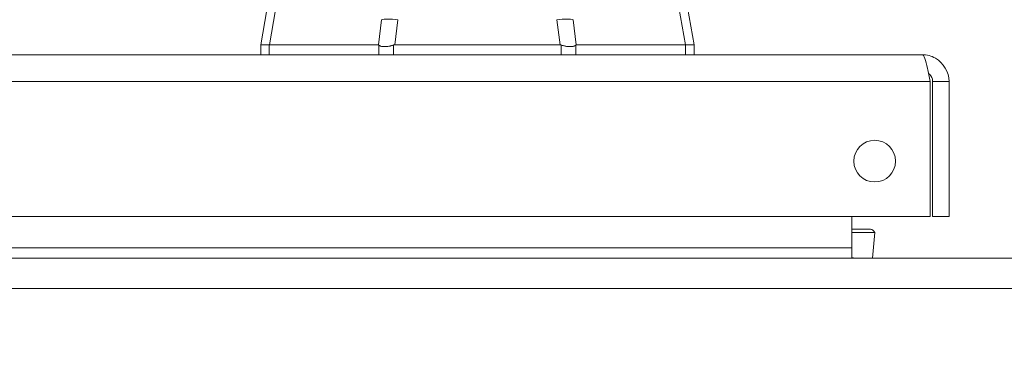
# Model space of a CAD drawing. Header units: inches. Extents: x 8 to 265, y 5 to 155.
# Tile 5 of 152: x 72.53 to 76.97, y 46.06 to 47.62. Entities that reach past the tile are written whole.
import ezdxf

# ---------------------------------------------------------------- set-up
doc = ezdxf.new("R2010")
doc.units = ezdxf.units.IN
doc.header["$LTSCALE"] = 16
doc.header["$MEASUREMENT"] = 0
for name, color, linetype, lineweight in [('Dimension (ANSI)', 7, 'Continuous', 5), ('Visible (ANSI)', 7, 'Continuous', 5), ('Visible Narrow (ANSI)', 7, 'Continuous', 5)]:
    doc.layers.add(name, color=color, linetype=linetype, lineweight=lineweight)
doc.styles.add('TAHOMA', font='tahoma.ttf')
doc.dimstyles.new('Default (ANSI)', dxfattribs={"dimscale": 16, "dimtxt": 0.07, "dimasz": 0.098425, "dimexe": 0.125, "dimexo": 0.0625, "dimgap": 0.031496, "dimtad": 0, "dimtih": 1, "dimtoh": 1, "dimrnd": 1e-08, "dimzin": 0, "dimdsep": 46, "dimtxsty": 'TAHOMA', "dimcen": 0.09, "dimdle": 0.393701, "dimclrd": 256, "dimclre": 256, "dimclrt": 256, "dimadec": 0, "dimazin": 0, "dimtfac": 1, "dimtofl": 0, "dimtmove": 0, "dimatfit": 3, "dimfxl": 1, "dimtolj": 1, "dimtzin": 0, "dimlwd": -1, "dimlwe": -1, "dimarcsym": 0})

# ---------------------------------------------------------------- blocks, each defined once
blk = doc.blocks.new('*D35')
at = {"layer": 'Defpoints', "color": 0, "transparency": 16777216}
for p in [(76.7163, 50.5366), (46.9663, 47.345), (76.7163, 47.345)]:
    blk.add_point(p, dxfattribs=at)
at = {"layer": 'Dimension (ANSI)', "transparency": 16777216}
for p, q in [((46.9663, 48.345), (46.9663, 52.5366)), ((76.7163, 48.345), (76.7163, 52.5366)), ((48.5411, 50.5366), (57.5429, 50.5366)), ((75.1415, 50.5366), (66.1396, 50.5366))]:
    blk.add_line(p, q, dxfattribs=at)
for points in [[(48.5411, 50.7991), (48.5411, 50.2742), (46.9663, 50.5366)], [(75.1415, 50.7991), (75.1415, 50.2742), (76.7163, 50.5366)]]:
    blk.add_solid(points, dxfattribs=at)
at = {"layer": 'Dimension (ANSI)', "transparency": 16777216, "insert": (61.8413, 50.5366), "char_height": 1.12, "attachment_point": 5, "style": 'TAHOMA'}
blk.add_mtext('\\A1;\\fTahoma|b0|i0;\\H1.1200;29.75\\P\\fTahoma|b0|i0;\\H1.1200;LID WIDTH\\P\\fTahoma|b0|i0;\\H1.1200;(2 PL.)', dxfattribs=at)
blk = doc.blocks.new('*D36')
at = {"layer": 'Defpoints', "color": 0, "transparency": 16777216}
for p in [(77.2143, 50.5366), (76.7163, 47.345), (77.2143, 47.345)]:
    blk.add_point(p, dxfattribs=at)
at = {"layer": 'Dimension (ANSI)', "transparency": 16777216}
for p, q in [((76.7163, 48.345), (76.7163, 52.5366)), ((77.2143, 48.345), (77.2143, 52.5366)), ((75.1415, 50.5366), (73.5667, 50.5366)), ((78.7891, 50.5366), (80.3639, 50.5366))]:
    blk.add_line(p, q, dxfattribs=at)
for points in [[(75.1415, 50.7991), (75.1415, 50.2742), (76.7163, 50.5366)], [(78.7891, 50.7991), (78.7891, 50.2742), (77.2143, 50.5366)]]:
    blk.add_solid(points, dxfattribs=at)
at = {"layer": 'Dimension (ANSI)', "transparency": 16777216, "insert": (82.3, 50.5366), "char_height": 1.12, "attachment_point": 5, "style": 'TAHOMA'}
blk.add_mtext('\\A1;0.50', dxfattribs=at)

msp = doc.modelspace()

# ---------------------------------------------------------------- linework, layer by layer
at = {"layer": 'Visible (ANSI)'}
for p, q in [((73.7326, 48.1779), (73.6149, 47.5105)), ((73.6149, 47.5105), (73.7326, 48.1779)), ((75.45, 48.1779), (75.5676, 47.5105)), ((75.5676, 47.5105), (75.45, 48.1779)), ((73.6541, 47.5105), (73.768, 48.1566)), ((73.768, 48.1566), (73.6541, 47.5105)), ((75.4145, 48.1566), (75.5285, 47.5105)), ((75.5285, 47.5105), (75.4145, 48.1566)), ((74.1598, 47.6237), (74.1456, 47.5105)), ((74.1456, 47.5105), (74.1598, 47.6237)), ((74.2188, 47.5105), (74.233, 47.6237)), ((74.233, 47.6237), (74.2188, 47.5105)), ((74.9637, 47.5105), (74.9496, 47.6237)), ((74.9496, 47.6237), (74.9637, 47.5105)), ((75.0369, 47.5105), (75.0228, 47.6237)), ((75.0228, 47.6237), (75.0369, 47.5105)), ((74.1523, 47.5643), (74.1523, 47.5643)), ((74.1523, 47.5643), (74.1523, 47.5643)), ((74.1558, 47.5918), (74.1558, 47.5918)), ((74.1558, 47.5918), (74.1558, 47.5918)), ((75.0268, 47.5918), (75.0268, 47.5918)), ((75.0268, 47.5918), (75.0268, 47.5918)), ((75.0302, 47.5643), (75.0302, 47.5643)), ((75.0302, 47.5643), (75.0302, 47.5643)), ((74.1499, 47.5446), (74.1499, 47.5446)), ((75.0327, 47.5446), (75.0327, 47.5446)), ((73.6149, 47.5105), (73.6149, 47.5105)), ((73.6149, 47.5105), (73.6149, 47.4659)), ((73.6149, 47.5105), (73.6149, 47.5105)), ((73.6536, 47.4659), (73.6536, 47.5105)), ((73.6536, 47.5105), (73.6536, 47.4659)), ((73.6541, 47.5105), (73.6536, 47.5105)), ((73.6541, 47.5105), (74.1456, 47.5105)), ((74.1456, 47.5105), (73.6541, 47.5105)), ((74.1475, 47.4659), (74.1475, 47.5094)), ((74.1475, 47.5094), (74.1475, 47.4659)), ((74.2132, 47.4659), (74.2132, 47.5094)), ((74.2132, 47.5094), (74.2132, 47.4659)), ((74.2188, 47.5105), (74.9637, 47.5105)), ((74.9637, 47.5105), (74.2188, 47.5105)), ((74.9693, 47.4659), (74.9693, 47.5094)), ((74.9693, 47.5094), (74.9693, 47.4659)), ((75.0351, 47.4659), (75.0351, 47.5094)), ((75.0351, 47.5094), (75.0351, 47.4659)), ((75.0369, 47.5105), (75.5285, 47.5105)), ((75.5285, 47.5105), (75.0369, 47.5105)), ((75.5289, 47.5105), (75.5285, 47.5105)), ((75.5289, 47.5105), (75.5289, 47.4659)), ((75.5289, 47.4659), (75.5289, 47.5105)), ((75.5676, 47.5105), (75.5676, 47.5105)), ((75.5676, 47.5105), (75.5676, 47.5105)), ((75.5676, 47.5105), (75.5676, 47.4659)), ((47.0871, 47.4659), (76.5954, 47.4659)), ((76.6312, 47.345), (76.6312, 46.7359)), ((76.6423, 47.345), (76.6423, 46.7359)), ((76.6423, 47.345), (76.7163, 47.345)), ((76.7163, 46.7359), (76.7163, 47.345)), ((76.6312, 46.7359), (47.0513, 46.7359)), ((76.2778, 46.7359), (76.2778, 46.5952)), ((76.6423, 46.7359), (76.7163, 46.7359)), ((76.363, 46.6785), (76.2778, 46.6785)), ((76.3818, 46.6638), (76.371, 46.5484)), ((76.2778, 46.5952), (76.2778, 46.5484)), ((47.1216, 46.5484), (106.8089, 46.5484)), ((76.2778, 46.5514), (76.2948, 46.5484))]:
    msp.add_line(p, q, dxfattribs=at)
msp.add_circle((76.3812, 46.9859), 0.094, dxfattribs=at)
for centre, start, end in [((74.168, 47.5643), 210.5347, 210.5378), ((75.0145, 47.5643), 329.4622, 329.4653)]:
    msp.add_arc(centre, 0.0197, start, end, dxfattribs=at)
for centre, major_axis, ratio, start_param, end_param in [((74.233, 47.61), (-0.0781, 0.0098), 0.172345, 4.733946, 5.946592), ((74.9496, 47.61), (0.0781, 0.0098), 0.172345, 0.336593, 1.549239), ((74.302, 47.5539), (-0.6871, -0.0434), 0.010707, 6.282471, 6.619899), ((74.8805, 47.5539), (0.6871, -0.0434), 0.010707, 5.946472, 6.283899)]:
    msp.add_ellipse(centre, major_axis=major_axis, ratio=ratio, start_param=start_param, end_param=end_param, dxfattribs=at)
for points, knots in [([(73.6536, 47.5105), (73.6451, 47.5102), (73.6379, 47.51), (73.6322, 47.5099), (73.6265, 47.5099), (73.6221, 47.5099), (73.6192, 47.5099), (73.6163, 47.51), (73.6149, 47.5102), (73.6149, 47.5105)], [0.0000078, 0.0000078, 0.0000078, 0.0000078, 0.3333333, 0.3333333, 0.3333333, 0.6666667, 0.6666667, 0.6666667, 1, 1, 1, 1]), ([(73.6541, 47.5105), (73.654, 47.5105), (73.654, 47.5105), (73.6539, 47.5105), (73.6539, 47.5105), (73.6538, 47.5105), (73.6538, 47.5105), (73.6537, 47.5105), (73.6537, 47.5105), (73.6536, 47.5105)], [0, 0, 0, 0, 0.333333, 0.333333, 0.333333, 0.666667, 0.666667, 0.666667, 1, 1, 1, 1]), ([(74.1475, 47.5094), (74.1473, 47.5097), (74.1471, 47.5099), (74.1469, 47.51), (74.1467, 47.5102), (74.1465, 47.5103), (74.1462, 47.5104), (74.146, 47.5105), (74.1458, 47.5105), (74.1456, 47.5105)], [0, 0, 0, 0, 0.333333, 0.333333, 0.333333, 0.666667, 0.666667, 0.666667, 1, 1, 1, 1]), ([(74.1475, 47.5094), (74.1473, 47.5097), (74.1471, 47.5099), (74.1469, 47.51), (74.1467, 47.5102), (74.1464, 47.5103), (74.1462, 47.5104), (74.146, 47.5105), (74.1458, 47.5105), (74.1456, 47.5105)], [0, 0, 0, 0, 0.333333, 0.333333, 0.333333, 0.666667, 0.666667, 0.666667, 1, 1, 1, 1]), ([(74.1475, 47.5094), (74.1488, 47.508), (74.1504, 47.5068), (74.1523, 47.5058), (74.1531, 47.5054), (74.154, 47.5051), (74.1549, 47.5047), (74.1561, 47.5043), (74.1575, 47.5039), (74.159, 47.5035), (74.1612, 47.5031), (74.1635, 47.5027), (74.1661, 47.5025), (74.1665, 47.5025), (74.1669, 47.5025), (74.1673, 47.5025), (74.1702, 47.5023), (74.1733, 47.5022), (74.1767, 47.5024), (74.1779, 47.5024), (74.1791, 47.5025), (74.1804, 47.5025), (74.1826, 47.5027), (74.1849, 47.5029), (74.1872, 47.5032), (74.1903, 47.5036), (74.1934, 47.5041), (74.1966, 47.5047), (74.1975, 47.5049), (74.1984, 47.5051), (74.1993, 47.5053), (74.2039, 47.5064), (74.2086, 47.5078), (74.2132, 47.5094)], [0, 0, 0, 0, 0.142203, 0.142203, 0.142203, 0.2, 0.2, 0.2, 0.281923, 0.281923, 0.281923, 0.4, 0.4, 0.4, 0.418336, 0.418336, 0.418336, 0.551505, 0.551505, 0.551505, 0.6, 0.6, 0.6, 0.686289, 0.686289, 0.686289, 0.8, 0.8, 0.8, 0.832512, 0.832512, 0.832512, 1, 1, 1, 1]), ([(74.2132, 47.5094), (74.2077, 47.5074), (74.2021, 47.5059), (74.1965, 47.5047), (74.191, 47.5036), (74.1855, 47.5029), (74.1803, 47.5025), (74.1752, 47.5022), (74.1704, 47.5022), (74.1661, 47.5025), (74.1618, 47.5029), (74.158, 47.5036), (74.1549, 47.5047), (74.1518, 47.5059), (74.1493, 47.5074), (74.1475, 47.5094)], [0, 0, 0, 0, 0.2, 0.2, 0.2, 0.4, 0.4, 0.4, 0.6, 0.6, 0.6, 0.8, 0.8, 0.8, 1, 1, 1, 1]), ([(74.2188, 47.5105), (74.2182, 47.5105), (74.2175, 47.5105), (74.2169, 47.5104), (74.2163, 47.5103), (74.2157, 47.5102), (74.215, 47.51), (74.2144, 47.5099), (74.2138, 47.5097), (74.2132, 47.5094)], [0, 0, 0, 0, 0.333333, 0.333333, 0.333333, 0.666667, 0.666667, 0.666667, 1, 1, 1, 1]), ([(74.2188, 47.5105), (74.2182, 47.5105), (74.2175, 47.5105), (74.2169, 47.5104), (74.2163, 47.5103), (74.2156, 47.5102), (74.215, 47.51), (74.2144, 47.5099), (74.2138, 47.5097), (74.2132, 47.5094)], [0, 0, 0, 0, 0.333333, 0.333333, 0.333333, 0.666667, 0.666667, 0.666667, 1, 1, 1, 1]), ([(74.9693, 47.5094), (74.9687, 47.5097), (74.9681, 47.5099), (74.9675, 47.51), (74.9669, 47.5102), (74.9663, 47.5103), (74.9656, 47.5104), (74.965, 47.5105), (74.9644, 47.5105), (74.9637, 47.5105)], [0, 0, 0, 0, 0.333333, 0.333333, 0.333333, 0.666667, 0.666667, 0.666667, 1, 1, 1, 1]), ([(74.9693, 47.5094), (74.9687, 47.5097), (74.9681, 47.5099), (74.9675, 47.51), (74.9669, 47.5102), (74.9663, 47.5103), (74.9656, 47.5104), (74.965, 47.5105), (74.9644, 47.5105), (74.9637, 47.5105)], [0, 0, 0, 0, 0.333333, 0.333333, 0.333333, 0.666667, 0.666667, 0.666667, 1, 1, 1, 1]), ([(74.9693, 47.5094), (74.9732, 47.508), (74.9772, 47.5068), (74.9812, 47.5058), (74.9828, 47.5054), (74.9844, 47.5051), (74.986, 47.5047), (74.9883, 47.5043), (74.9905, 47.5039), (74.9928, 47.5035), (74.996, 47.5031), (74.9992, 47.5027), (75.0022, 47.5025), (75.0027, 47.5025), (75.0032, 47.5025), (75.0036, 47.5025), (75.007, 47.5023), (75.0103, 47.5022), (75.0133, 47.5024), (75.0144, 47.5024), (75.0155, 47.5025), (75.0165, 47.5025), (75.0184, 47.5027), (75.0201, 47.5029), (75.0218, 47.5032), (75.0239, 47.5036), (75.0259, 47.5041), (75.0277, 47.5047), (75.0282, 47.5049), (75.0287, 47.5051), (75.0292, 47.5053), (75.0316, 47.5064), (75.0336, 47.5078), (75.0351, 47.5094)], [0, 0, 0, 0, 0.142074, 0.142074, 0.142074, 0.2, 0.2, 0.2, 0.281613, 0.281613, 0.281613, 0.4, 0.4, 0.4, 0.418111, 0.418111, 0.418111, 0.55134, 0.55134, 0.55134, 0.6, 0.6, 0.6, 0.686173, 0.686173, 0.686173, 0.8, 0.8, 0.8, 0.832447, 0.832447, 0.832447, 1, 1, 1, 1]), ([(75.0351, 47.5094), (75.0332, 47.5074), (75.0308, 47.5059), (75.0277, 47.5047), (75.0246, 47.5036), (75.0208, 47.5029), (75.0165, 47.5025), (75.0122, 47.5022), (75.0074, 47.5022), (75.0022, 47.5025), (74.9971, 47.5029), (74.9916, 47.5036), (74.986, 47.5047), (74.9805, 47.5059), (74.9749, 47.5074), (74.9693, 47.5094)], [0, 0, 0, 0, 0.2, 0.2, 0.2, 0.4, 0.4, 0.4, 0.6, 0.6, 0.6, 0.8, 0.8, 0.8, 1, 1, 1, 1]), ([(75.0369, 47.5105), (75.0367, 47.5105), (75.0365, 47.5105), (75.0363, 47.5104), (75.0361, 47.5103), (75.0359, 47.5102), (75.0357, 47.51), (75.0355, 47.5099), (75.0353, 47.5097), (75.0351, 47.5094)], [0, 0, 0, 0, 0.333333, 0.333333, 0.333333, 0.666667, 0.666667, 0.666667, 1, 1, 1, 1]), ([(75.0369, 47.5105), (75.0367, 47.5105), (75.0365, 47.5105), (75.0363, 47.5104), (75.0361, 47.5103), (75.0359, 47.5102), (75.0357, 47.51), (75.0355, 47.5099), (75.0353, 47.5097), (75.0351, 47.5094)], [0, 0, 0, 0, 0.333333, 0.333333, 0.333333, 0.666667, 0.666667, 0.666667, 1, 1, 1, 1]), ([(75.5289, 47.5105), (75.5289, 47.5105), (75.5288, 47.5105), (75.5288, 47.5105), (75.5287, 47.5105), (75.5287, 47.5105), (75.5286, 47.5105), (75.5286, 47.5105), (75.5285, 47.5105), (75.5285, 47.5105)], [0, 0, 0, 0, 0.333333, 0.333333, 0.333333, 0.666667, 0.666667, 0.666667, 1, 1, 1, 1]), ([(75.5676, 47.5105), (75.5676, 47.5102), (75.5662, 47.51), (75.5633, 47.5099), (75.5604, 47.5099), (75.5561, 47.5099), (75.5503, 47.5099), (75.5446, 47.51), (75.5374, 47.5102), (75.5289, 47.5105)], [0, 0, 0, 0, 0.3333333, 0.3333333, 0.3333333, 0.6666667, 0.6666667, 0.6666667, 0.9999922, 0.9999922, 0.9999922, 0.9999922]), ([(76.7163, 47.345), (76.7163, 47.3876), (76.6919, 47.4294), (76.6547, 47.4503), (76.6367, 47.4604), (76.6161, 47.4659), (76.5954, 47.4659)], [0, 0, 0, 0, 1.057812, 1.057812, 1.057812, 1.570796, 1.570796, 1.570796, 1.570796]), ([(76.5954, 47.4659), (76.6034, 47.4659), (76.6115, 47.4414), (76.6195, 47.4043), (76.6234, 47.3863), (76.6273, 47.3656), (76.6312, 47.345)], [0, 0, 0, 0, 1.057812, 1.057812, 1.057812, 1.570796, 1.570796, 1.570796, 1.570796]), ([(76.6239, 47.3817), (76.6323, 47.3752), (76.6386, 47.366), (76.641, 47.3557), (76.6419, 47.3522), (76.6423, 47.3486), (76.6423, 47.345)], [0.6595239, 0.6595239, 0.6595239, 0.6595239, 1.3404708, 1.3404708, 1.3404708, 1.5707963, 1.5707963, 1.5707963, 1.5707963])]:
    msp.add_open_spline(points, degree=3, knots=knots, dxfattribs=at)
msp.add_open_spline([(76.363, 46.6785), (76.3695, 46.6785), (76.3761, 46.6734), (76.3818, 46.6638)], degree=3, dxfattribs=at)
at = {"layer": 'Visible Narrow (ANSI)'}
for p, q in [((76.6312, 47.345), (47.0513, 47.345)), ((76.3818, 46.6638), (76.2778, 46.6638)), ((47.7693, 46.5952), (76.2778, 46.5952)), ((106.8913, 46.4119), (47.0393, 46.4119))]:
    msp.add_line(p, q, dxfattribs=at)

# ---------------------------------------------------------------- dimensions: what is measured, and where the dimension line sits
at = {"layer": 'Dimension (ANSI)'}
dim = msp.add_linear_dim(base=(76.7163, 50.5366), p1=(46.9663, 47.345), p2=(76.7163, 47.345), angle=180, text='\\fTahoma|b0|i0;\\H1.1200;<>\\P\\fTahoma|b0|i0;\\H1.1200;LID WIDTH\\P\\fTahoma|b0|i0;\\H1.1200;(2 PL.)', dimstyle='Default (ANSI)', override={"dimgap": 0.031496, "dimtih": 0, "dimtoh": 0, "dimdec": 2, "dimtol": 0, "dimlim": 0, "dimtp": 0, "dimtm": 0, "dimtdec": 2, "dimatfit": 1}, dxfattribs=at)
dim.commit()
dim.dimension.update_dxf_attribs({"geometry": '*D35', "text_midpoint": (61.8413, 50.5366), "dimtype": 160})
dim = msp.add_linear_dim(base=(77.2143, 50.5366), p1=(76.7163, 47.345), p2=(77.2143, 47.345), dimstyle='Default (ANSI)', override={"dimgap": 0.031496, "dimtih": 0, "dimtoh": 0, "dimdec": 2, "dimtol": 0, "dimlim": 0, "dimtp": 0, "dimtm": 0, "dimtdec": 2, "dimatfit": 1}, dxfattribs=at)
dim.commit()
dim.dimension.update_dxf_attribs({"geometry": '*D36', "text_midpoint": (82.3, 50.5366), "dimtype": 160})

doc.saveas('drawing.dxf')
